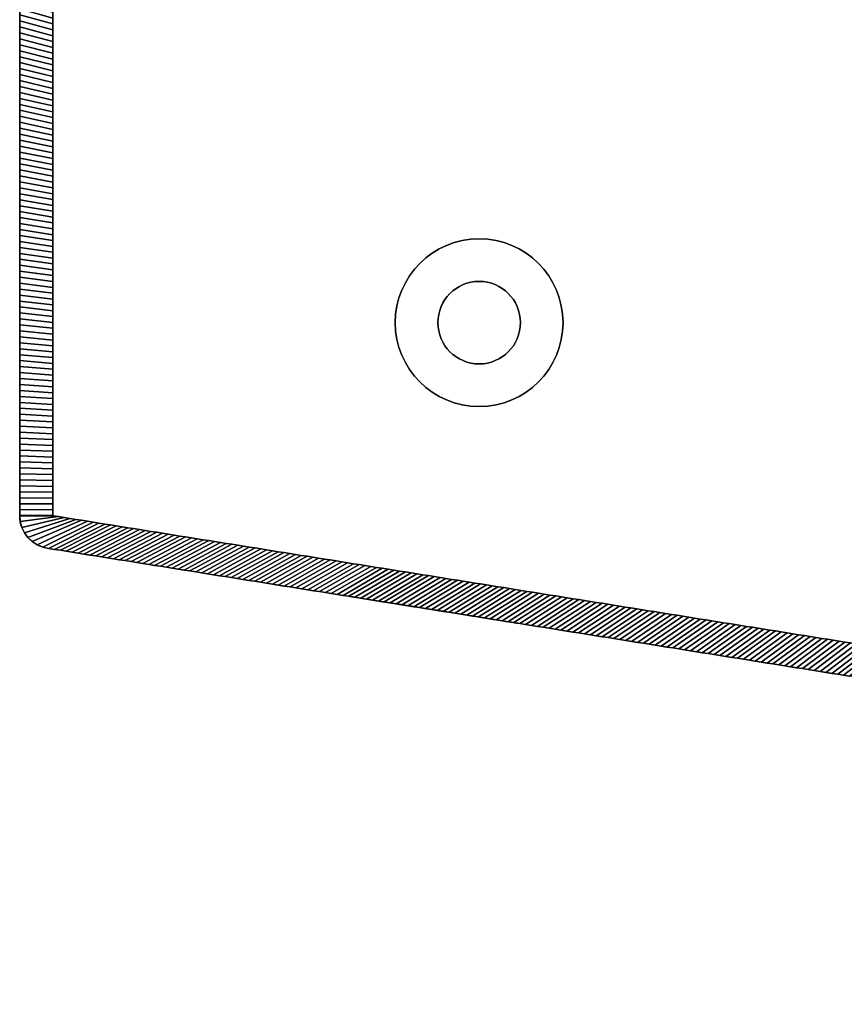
# Model space of a CAD drawing. Extents: x -9.7 to 13, y -11.9 to 12.2.
# Tile 1 of 13: x -9.7 to -3.8, y -11.9 to -4.8. Entities that reach past the tile are written whole.
import ezdxf

# ---------------------------------------------------------------- set-up
doc = ezdxf.new("R2010")
doc.units = 0
doc.header["$MEASUREMENT"] = 0
doc.layers.get('0').update_dxf_attribs({"linetype": 'CONTINUOUS'})

# ---------------------------------------------------------------- blocks, each defined once
blk = doc.blocks.new('cover-1')
blk.add_lwpolyline([(-7.9904, 14.1825), (7.9904, 14.1825), (7.9904, -14.1825), (-7.9904, -14.1825)], close=True)
for centre in [(7.4498, 13.6425), (7.4498, 8.1855), (7.4498, 2.7285), (7.4498, -2.7285), (7.4498, -8.1855), (7.4498, -13.6425)]:
    blk.add_circle(centre, 0.125)

msp = doc.modelspace()

# ---------------------------------------------------------------- linework, layer by layer
at = {"elevation": -15.0517}
msp.add_lwpolyline([(-9.661, -8.3529), (-9.661, 8.7444, -0.376322), (-9.4554, 8.9788), (11.0234, 12.2465), (11.7818, 12.2465, -0.32213), (11.8938, 12.166), (12.9549, 7.8993, -0.164351), (12.9548, 7.8236, 0.129248), (12.9549, -7.432, -0.162918), (12.9549, -7.5078), (11.8944, -11.7735, -0.326191), (11.7818, -11.8558), (11.0234, -11.8558), (-9.4554, -8.5881, -0.376322), (-9.661, -8.3536)], format="xyb", dxfattribs=at)
for radius in [0.6011, 0.2956]:
    msp.add_circle((-6.37, -6.97, -15.2879), radius)
at = {"extrusion": (0, 0, -1)}
for radius in [0.6011, 0.2956]:
    msp.add_circle((6.37, -6.97, -19.09), radius, dxfattribs=at)
at = {"extrusion": (-0.157572, -0.987507, -1.83697e-16)}
for centre, radius in [((-5.1863, -13.2013, 9.9707), 0.6102), ((-5.1863, 17.0034, 9.9707), 0.6102), ((-5.1863, -13.2013, 9.9707), 0.2756), ((-5.1863, 17.0034, 9.9707), 0.2756)]:
    msp.add_circle(centre, radius, dxfattribs=at)

# ---------------------------------------------------------------- block references
at = {"extrusion": (-1, 0, 0)}
msp.add_blockref('cover-1', (-0.1957, 1.9025, 9.661), dxfattribs=at)

# ---------------------------------------------------------------- meshes
mesh = msp.add_polymesh((2, 9))
for k, corner in enumerate([(-9.4248, -4.9971, -15.2879), (-9.4248, -4.9552, -15.2879), (-9.4248, -4.9132, -15.2879), (-9.4248, -4.8713, -15.2879), (-9.4248, -4.8293, -15.2879), (-9.4248, -4.7874, -15.2879), (-9.4248, -4.7454, -15.2879), (-9.4248, -4.7035, -15.2879), (-9.4248, -4.6615, -15.2879), (-9.661, -4.9354, -15.0517), (-9.661, -4.8927, -15.0517), (-9.661, -4.8499, -15.0517), (-9.661, -4.8072, -15.0517), (-9.661, -4.7645, -15.0517), (-9.661, -4.7218, -15.0517), (-9.661, -4.6791, -15.0517), (-9.661, -4.6363, -15.0517), (-9.661, -4.5936, -15.0517)]):
    mesh.set_mesh_vertex(divmod(k, 9), corner)
mesh = msp.add_polymesh((2, 9))
for k, corner in enumerate([(-9.4248, -4.6615, 19.09), (-9.4248, -4.7035, 19.09), (-9.4248, -4.7454, 19.09), (-9.4248, -4.7874, 19.09), (-9.4248, -4.8293, 19.09), (-9.4248, -4.8713, 19.09), (-9.4248, -4.9132, 19.09), (-9.4248, -4.9552, 19.09), (-9.4248, -4.9971, 19.09), (-9.661, -4.5936, 18.8538), (-9.661, -4.6363, 18.8538), (-9.661, -4.6791, 18.8538), (-9.661, -4.7218, 18.8538), (-9.661, -4.7645, 18.8538), (-9.661, -4.8072, 18.8538), (-9.661, -4.8499, 18.8538), (-9.661, -4.8927, 18.8538), (-9.661, -4.9354, 18.8538)]):
    mesh.set_mesh_vertex(divmod(k, 9), corner)
mesh = msp.add_polymesh((2, 9))
for k, corner in enumerate([(-9.4248, -5.3327, -15.2879), (-9.4248, -5.2907, -15.2879), (-9.4248, -5.2488, -15.2879), (-9.4248, -5.2068, -15.2879), (-9.4248, -5.1649, -15.2879), (-9.4248, -5.123, -15.2879), (-9.4248, -5.081, -15.2879), (-9.4248, -5.0391, -15.2879), (-9.4248, -4.9971, -15.2879), (-9.661, -5.2771, -15.0517), (-9.661, -5.2344, -15.0517), (-9.661, -5.1917, -15.0517), (-9.661, -5.149, -15.0517), (-9.661, -5.1063, -15.0517), (-9.661, -5.0635, -15.0517), (-9.661, -5.0208, -15.0517), (-9.661, -4.9781, -15.0517), (-9.661, -4.9354, -15.0517)]):
    mesh.set_mesh_vertex(divmod(k, 9), corner)
mesh = msp.add_polymesh((2, 9))
for k, corner in enumerate([(-9.4248, -4.9971, 19.09), (-9.4248, -5.0391, 19.09), (-9.4248, -5.081, 19.09), (-9.4248, -5.123, 19.09), (-9.4248, -5.1649, 19.09), (-9.4248, -5.2068, 19.09), (-9.4248, -5.2488, 19.09), (-9.4248, -5.2907, 19.09), (-9.4248, -5.3327, 19.09), (-9.661, -4.9354, 18.8538), (-9.661, -4.9781, 18.8538), (-9.661, -5.0208, 18.8538), (-9.661, -5.0635, 18.8538), (-9.661, -5.1063, 18.8538), (-9.661, -5.149, 18.8538), (-9.661, -5.1917, 18.8538), (-9.661, -5.2344, 18.8538), (-9.661, -5.2771, 18.8538)]):
    mesh.set_mesh_vertex(divmod(k, 9), corner)
mesh = msp.add_polymesh((2, 9))
for k, corner in enumerate([(-9.4248, -5.6683, -15.2879), (-9.4248, -5.6263, -15.2879), (-9.4248, -5.5844, -15.2879), (-9.4248, -5.5424, -15.2879), (-9.4248, -5.5005, -15.2879), (-9.4248, -5.4585, -15.2879), (-9.4248, -5.4166, -15.2879), (-9.4248, -5.3746, -15.2879), (-9.4248, -5.3327, -15.2879), (-9.661, -5.6189, -15.0517), (-9.661, -5.5762, -15.0517), (-9.661, -5.5334, -15.0517), (-9.661, -5.4907, -15.0517), (-9.661, -5.448, -15.0517), (-9.661, -5.4053, -15.0517), (-9.661, -5.3626, -15.0517), (-9.661, -5.3198, -15.0517), (-9.661, -5.2771, -15.0517)]):
    mesh.set_mesh_vertex(divmod(k, 9), corner)
mesh = msp.add_polymesh((2, 9))
for k, corner in enumerate([(-9.4248, -5.3327, 19.09), (-9.4248, -5.3746, 19.09), (-9.4248, -5.4166, 19.09), (-9.4248, -5.4585, 19.09), (-9.4248, -5.5005, 19.09), (-9.4248, -5.5424, 19.09), (-9.4248, -5.5844, 19.09), (-9.4248, -5.6263, 19.09), (-9.4248, -5.6683, 19.09), (-9.661, -5.2771, 18.8538), (-9.661, -5.3198, 18.8538), (-9.661, -5.3626, 18.8538), (-9.661, -5.4053, 18.8538), (-9.661, -5.448, 18.8538), (-9.661, -5.4907, 18.8538), (-9.661, -5.5334, 18.8538), (-9.661, -5.5762, 18.8538), (-9.661, -5.6189, 18.8538)]):
    mesh.set_mesh_vertex(divmod(k, 9), corner)
mesh = msp.add_polymesh((2, 9))
for k, corner in enumerate([(-9.4248, -6.0039, -15.2879), (-9.4248, -5.9619, -15.2879), (-9.4248, -5.92, -15.2879), (-9.4248, -5.878, -15.2879), (-9.4248, -5.8361, -15.2879), (-9.4248, -5.7941, -15.2879), (-9.4248, -5.7522, -15.2879), (-9.4248, -5.7102, -15.2879), (-9.4248, -5.6683, -15.2879), (-9.661, -5.9606, -15.0517), (-9.661, -5.9179, -15.0517), (-9.661, -5.8752, -15.0517), (-9.661, -5.8325, -15.0517), (-9.661, -5.7898, -15.0517), (-9.661, -5.747, -15.0517), (-9.661, -5.7043, -15.0517), (-9.661, -5.6616, -15.0517), (-9.661, -5.6189, -15.0517)]):
    mesh.set_mesh_vertex(divmod(k, 9), corner)
mesh = msp.add_polymesh((2, 9))
for k, corner in enumerate([(-9.4248, -5.6683, 19.09), (-9.4248, -5.7102, 19.09), (-9.4248, -5.7522, 19.09), (-9.4248, -5.7941, 19.09), (-9.4248, -5.8361, 19.09), (-9.4248, -5.878, 19.09), (-9.4248, -5.92, 19.09), (-9.4248, -5.9619, 19.09), (-9.4248, -6.0039, 19.09), (-9.661, -5.6189, 18.8538), (-9.661, -5.6616, 18.8538), (-9.661, -5.7043, 18.8538), (-9.661, -5.747, 18.8538), (-9.661, -5.7898, 18.8538), (-9.661, -5.8325, 18.8538), (-9.661, -5.8752, 18.8538), (-9.661, -5.9179, 18.8538), (-9.661, -5.9606, 18.8538)]):
    mesh.set_mesh_vertex(divmod(k, 9), corner)
mesh = msp.add_polymesh((2, 9))
for k, corner in enumerate([(-9.4248, -6.3394, -15.2879), (-9.4248, -6.2975, -15.2879), (-9.4248, -6.2555, -15.2879), (-9.4248, -6.2136, -15.2879), (-9.4248, -6.1716, -15.2879), (-9.4248, -6.1297, -15.2879), (-9.4248, -6.0877, -15.2879), (-9.4248, -6.0458, -15.2879), (-9.4248, -6.0039, -15.2879), (-9.661, -6.3024, -15.0517), (-9.661, -6.2597, -15.0517), (-9.661, -6.217, -15.0517), (-9.661, -6.1742, -15.0517), (-9.661, -6.1315, -15.0517), (-9.661, -6.0888, -15.0517), (-9.661, -6.0461, -15.0517), (-9.661, -6.0034, -15.0517), (-9.661, -5.9606, -15.0517)]):
    mesh.set_mesh_vertex(divmod(k, 9), corner)
mesh = msp.add_polymesh((2, 9))
for k, corner in enumerate([(-9.4248, -6.0039, 19.09), (-9.4248, -6.0458, 19.09), (-9.4248, -6.0877, 19.09), (-9.4248, -6.1297, 19.09), (-9.4248, -6.1716, 19.09), (-9.4248, -6.2136, 19.09), (-9.4248, -6.2555, 19.09), (-9.4248, -6.2975, 19.09), (-9.4248, -6.3394, 19.09), (-9.661, -5.9606, 18.8538), (-9.661, -6.0034, 18.8538), (-9.661, -6.0461, 18.8538), (-9.661, -6.0888, 18.8538), (-9.661, -6.1315, 18.8538), (-9.661, -6.1742, 18.8538), (-9.661, -6.217, 18.8538), (-9.661, -6.2597, 18.8538), (-9.661, -6.3024, 18.8538)]):
    mesh.set_mesh_vertex(divmod(k, 9), corner)
mesh = msp.add_polymesh((2, 9))
for k, corner in enumerate([(-9.4248, -6.675, -15.2879), (-9.4248, -6.6331, -15.2879), (-9.4248, -6.5911, -15.2879), (-9.4248, -6.5492, -15.2879), (-9.4248, -6.5072, -15.2879), (-9.4248, -6.4653, -15.2879), (-9.4248, -6.4233, -15.2879), (-9.4248, -6.3814, -15.2879), (-9.4248, -6.3394, -15.2879), (-9.661, -6.6441, -15.0517), (-9.661, -6.6014, -15.0517), (-9.661, -6.5587, -15.0517), (-9.661, -6.516, -15.0517), (-9.661, -6.4733, -15.0517), (-9.661, -6.4306, -15.0517), (-9.661, -6.3878, -15.0517), (-9.661, -6.3451, -15.0517), (-9.661, -6.3024, -15.0517)]):
    mesh.set_mesh_vertex(divmod(k, 9), corner)
mesh = msp.add_polymesh((2, 9))
for k, corner in enumerate([(-9.4248, -6.3394, 19.09), (-9.4248, -6.3814, 19.09), (-9.4248, -6.4233, 19.09), (-9.4248, -6.4653, 19.09), (-9.4248, -6.5072, 19.09), (-9.4248, -6.5492, 19.09), (-9.4248, -6.5911, 19.09), (-9.4248, -6.6331, 19.09), (-9.4248, -6.675, 19.09), (-9.661, -6.3024, 18.8538), (-9.661, -6.3451, 18.8538), (-9.661, -6.3878, 18.8538), (-9.661, -6.4306, 18.8538), (-9.661, -6.4733, 18.8538), (-9.661, -6.516, 18.8538), (-9.661, -6.5587, 18.8538), (-9.661, -6.6014, 18.8538), (-9.661, -6.6441, 18.8538)]):
    mesh.set_mesh_vertex(divmod(k, 9), corner)
mesh = msp.add_polymesh((2, 9))
for k, corner in enumerate([(-9.4248, -7.0106, -15.2879), (-9.4248, -6.9686, -15.2879), (-9.4248, -6.9267, -15.2879), (-9.4248, -6.8848, -15.2879), (-9.4248, -6.8428, -15.2879), (-9.4248, -6.8009, -15.2879), (-9.4248, -6.7589, -15.2879), (-9.4248, -6.717, -15.2879), (-9.4248, -6.675, -15.2879), (-9.661, -6.9859, -15.0517), (-9.661, -6.9432, -15.0517), (-9.661, -6.9005, -15.0517), (-9.661, -6.8577, -15.0517), (-9.661, -6.815, -15.0517), (-9.661, -6.7723, -15.0517), (-9.661, -6.7296, -15.0517), (-9.661, -6.6869, -15.0517), (-9.661, -6.6441, -15.0517)]):
    mesh.set_mesh_vertex(divmod(k, 9), corner)
mesh = msp.add_polymesh((2, 9))
for k, corner in enumerate([(-9.4248, -6.675, 19.09), (-9.4248, -6.717, 19.09), (-9.4248, -6.7589, 19.09), (-9.4248, -6.8009, 19.09), (-9.4248, -6.8428, 19.09), (-9.4248, -6.8848, 19.09), (-9.4248, -6.9267, 19.09), (-9.4248, -6.9686, 19.09), (-9.4248, -7.0106, 19.09), (-9.661, -6.6441, 18.8538), (-9.661, -6.6869, 18.8538), (-9.661, -6.7296, 18.8538), (-9.661, -6.7723, 18.8538), (-9.661, -6.815, 18.8538), (-9.661, -6.8577, 18.8538), (-9.661, -6.9005, 18.8538), (-9.661, -6.9432, 18.8538), (-9.661, -6.9859, 18.8538)]):
    mesh.set_mesh_vertex(divmod(k, 9), corner)
mesh = msp.add_polymesh((2, 9))
for k, corner in enumerate([(-9.4248, -7.3462, -15.2879), (-9.4248, -7.3042, -15.2879), (-9.4248, -7.2623, -15.2879), (-9.4248, -7.2203, -15.2879), (-9.4248, -7.1784, -15.2879), (-9.4248, -7.1364, -15.2879), (-9.4248, -7.0945, -15.2879), (-9.4248, -7.0525, -15.2879), (-9.4248, -7.0106, -15.2879), (-9.661, -7.3277, -15.0517), (-9.661, -7.2849, -15.0517), (-9.661, -7.2422, -15.0517), (-9.661, -7.1995, -15.0517), (-9.661, -7.1568, -15.0517), (-9.661, -7.1141, -15.0517), (-9.661, -7.0713, -15.0517), (-9.661, -7.0286, -15.0517), (-9.661, -6.9859, -15.0517)]):
    mesh.set_mesh_vertex(divmod(k, 9), corner)
mesh = msp.add_polymesh((2, 9))
for k, corner in enumerate([(-9.4248, -7.0106, 19.09), (-9.4248, -7.0525, 19.09), (-9.4248, -7.0945, 19.09), (-9.4248, -7.1364, 19.09), (-9.4248, -7.1784, 19.09), (-9.4248, -7.2203, 19.09), (-9.4248, -7.2623, 19.09), (-9.4248, -7.3042, 19.09), (-9.4248, -7.3462, 19.09), (-9.661, -6.9859, 18.8538), (-9.661, -7.0286, 18.8538), (-9.661, -7.0713, 18.8538), (-9.661, -7.1141, 18.8538), (-9.661, -7.1568, 18.8538), (-9.661, -7.1995, 18.8538), (-9.661, -7.2422, 18.8538), (-9.661, -7.2849, 18.8538), (-9.661, -7.3277, 18.8538)]):
    mesh.set_mesh_vertex(divmod(k, 9), corner)
mesh = msp.add_polymesh((2, 9))
for k, corner in enumerate([(-9.4248, -7.6818, -15.2879), (-9.4248, -7.6398, -15.2879), (-9.4248, -7.5979, -15.2879), (-9.4248, -7.5559, -15.2879), (-9.4248, -7.514, -15.2879), (-9.4248, -7.472, -15.2879), (-9.4248, -7.4301, -15.2879), (-9.4248, -7.3881, -15.2879), (-9.4248, -7.3462, -15.2879), (-9.661, -7.6694, -15.0517), (-9.661, -7.6267, -15.0517), (-9.661, -7.584, -15.0517), (-9.661, -7.5413, -15.0517), (-9.661, -7.4985, -15.0517), (-9.661, -7.4558, -15.0517), (-9.661, -7.4131, -15.0517), (-9.661, -7.3704, -15.0517), (-9.661, -7.3277, -15.0517)]):
    mesh.set_mesh_vertex(divmod(k, 9), corner)
mesh = msp.add_polymesh((2, 9))
for k, corner in enumerate([(-9.4248, -7.3462, 19.09), (-9.4248, -7.3881, 19.09), (-9.4248, -7.4301, 19.09), (-9.4248, -7.472, 19.09), (-9.4248, -7.514, 19.09), (-9.4248, -7.5559, 19.09), (-9.4248, -7.5979, 19.09), (-9.4248, -7.6398, 19.09), (-9.4248, -7.6818, 19.09), (-9.661, -7.3277, 18.8538), (-9.661, -7.3704, 18.8538), (-9.661, -7.4131, 18.8538), (-9.661, -7.4558, 18.8538), (-9.661, -7.4985, 18.8538), (-9.661, -7.5413, 18.8538), (-9.661, -7.584, 18.8538), (-9.661, -7.6267, 18.8538), (-9.661, -7.6694, 18.8538)]):
    mesh.set_mesh_vertex(divmod(k, 9), corner)
mesh = msp.add_polymesh((2, 9))
for k, corner in enumerate([(-9.4248, -8.0173, -15.2879), (-9.4248, -7.9754, -15.2879), (-9.4248, -7.9334, -15.2879), (-9.4248, -7.8915, -15.2879), (-9.4248, -7.8495, -15.2879), (-9.4248, -7.8076, -15.2879), (-9.4248, -7.7657, -15.2879), (-9.4248, -7.7237, -15.2879), (-9.4248, -7.6818, -15.2879), (-9.661, -8.0112, -15.0517), (-9.661, -7.9684, -15.0517), (-9.661, -7.9257, -15.0517), (-9.661, -7.883, -15.0517), (-9.661, -7.8403, -15.0517), (-9.661, -7.7976, -15.0517), (-9.661, -7.7548, -15.0517), (-9.661, -7.7121, -15.0517), (-9.661, -7.6694, -15.0517)]):
    mesh.set_mesh_vertex(divmod(k, 9), corner)
mesh = msp.add_polymesh((2, 9))
for k, corner in enumerate([(-9.4248, -7.6818, 19.09), (-9.4248, -7.7237, 19.09), (-9.4248, -7.7657, 19.09), (-9.4248, -7.8076, 19.09), (-9.4248, -7.8495, 19.09), (-9.4248, -7.8915, 19.09), (-9.4248, -7.9334, 19.09), (-9.4248, -7.9754, 19.09), (-9.4248, -8.0173, 19.09), (-9.661, -7.6694, 18.8538), (-9.661, -7.7121, 18.8538), (-9.661, -7.7548, 18.8538), (-9.661, -7.7976, 18.8538), (-9.661, -7.8403, 18.8538), (-9.661, -7.883, 18.8538), (-9.661, -7.9257, 18.8538), (-9.661, -7.9684, 18.8538), (-9.661, -8.0112, 18.8538)]):
    mesh.set_mesh_vertex(divmod(k, 9), corner)
mesh = msp.add_polymesh((2, 9))
for k, corner in enumerate([(-9.4248, -8.3529, -15.2879), (-9.4248, -8.311, -15.2879), (-9.4248, -8.269, -15.2879), (-9.4248, -8.2271, -15.2879), (-9.4248, -8.1851, -15.2879), (-9.4248, -8.1432, -15.2879), (-9.4248, -8.1012, -15.2879), (-9.4248, -8.0593, -15.2879), (-9.4248, -8.0173, -15.2879), (-9.661, -8.3529, -15.0517), (-9.661, -8.3102, -15.0517), (-9.661, -8.2675, -15.0517), (-9.661, -8.2248, -15.0517), (-9.661, -8.182, -15.0517), (-9.661, -8.1393, -15.0517), (-9.661, -8.0966, -15.0517), (-9.661, -8.0539, -15.0517), (-9.661, -8.0112, -15.0517)]):
    mesh.set_mesh_vertex(divmod(k, 9), corner)
mesh = msp.add_polymesh((2, 9))
for k, corner in enumerate([(-9.4248, -8.0173, 19.09), (-9.4248, -8.0593, 19.09), (-9.4248, -8.1012, 19.09), (-9.4248, -8.1432, 19.09), (-9.4248, -8.1851, 19.09), (-9.4248, -8.2271, 19.09), (-9.4248, -8.269, 19.09), (-9.4248, -8.311, 19.09), (-9.4248, -8.3529, 19.09), (-9.661, -8.0112, 18.8538), (-9.661, -8.0539, 18.8538), (-9.661, -8.0966, 18.8538), (-9.661, -8.1393, 18.8538), (-9.661, -8.182, 18.8538), (-9.661, -8.2248, 18.8538), (-9.661, -8.2675, 18.8538), (-9.661, -8.3102, 18.8538), (-9.661, -8.3529, 18.8538)]):
    mesh.set_mesh_vertex(divmod(k, 9), corner)
mesh = msp.add_polymesh((2, 9))
for k, corner in enumerate([(-9.0936, -8.4067, -15.2879), (-9.135, -8.4, -15.2879), (-9.1764, -8.3934, -15.2879), (-9.2178, -8.3868, -15.2879), (-9.2592, -8.3802, -15.2879), (-9.3007, -8.3736, -15.2879), (-9.3421, -8.367, -15.2879), (-9.3835, -8.3604, -15.2879), (-9.4248, -8.3536, -15.2879), (-9.4541, -8.5883, -15.0517), (-9.4958, -8.5791, -15.0517), (-9.5351, -8.5626, -15.0517), (-9.5709, -8.5394, -15.0517), (-9.6019, -8.51, -15.0517), (-9.6271, -8.4756, -15.0517), (-9.6457, -8.4372, -15.0517), (-9.6571, -8.3961, -15.0517), (-9.661, -8.3536, -15.0517)]):
    mesh.set_mesh_vertex(divmod(k, 9), corner)
mesh = msp.add_polymesh((2, 9))
for k, corner in enumerate([(-9.4248, -8.3536, 19.09), (-9.3835, -8.3604, 19.09), (-9.3421, -8.367, 19.09), (-9.3007, -8.3736, 19.09), (-9.2592, -8.3802, 19.09), (-9.2178, -8.3868, 19.09), (-9.1764, -8.3934, 19.09), (-9.135, -8.4, 19.09), (-9.0936, -8.4067, 19.09), (-9.661, -8.3536, 18.8538), (-9.6571, -8.3961, 18.8538), (-9.6457, -8.4372, 18.8538), (-9.6271, -8.4756, 18.8538), (-9.6019, -8.51, 18.8538), (-9.5709, -8.5394, 18.8538), (-9.5351, -8.5626, 18.8538), (-9.4958, -8.5791, 18.8538), (-9.4541, -8.5883, 18.8538)]):
    mesh.set_mesh_vertex(divmod(k, 9), corner)
mesh = msp.add_polymesh((2, 9))
for k, corner in enumerate([(-8.7622, -8.4595, -15.2879), (-8.8036, -8.4529, -15.2879), (-8.845, -8.4463, -15.2879), (-8.8864, -8.4397, -15.2879), (-8.9279, -8.4331, -15.2879), (-8.9693, -8.4265, -15.2879), (-9.0107, -8.4199, -15.2879), (-9.0521, -8.4133, -15.2879), (-9.0936, -8.4067, -15.2879), (-9.1166, -8.6422, -15.0517), (-9.1588, -8.6354, -15.0517), (-9.201, -8.6287, -15.0517), (-9.2432, -8.622, -15.0517), (-9.2854, -8.6152, -15.0517), (-9.3276, -8.6085, -15.0517), (-9.3698, -8.6018, -15.0517), (-9.4119, -8.595, -15.0517), (-9.4541, -8.5883, -15.0517)]):
    mesh.set_mesh_vertex(divmod(k, 9), corner)
mesh = msp.add_polymesh((2, 9))
for k, corner in enumerate([(-9.0936, -8.4067, 19.09), (-9.0521, -8.4133, 19.09), (-9.0107, -8.4199, 19.09), (-8.9693, -8.4265, 19.09), (-8.9279, -8.4331, 19.09), (-8.8864, -8.4397, 19.09), (-8.845, -8.4463, 19.09), (-8.8036, -8.4529, 19.09), (-8.7622, -8.4595, 19.09), (-9.4541, -8.5883, 18.8538), (-9.4119, -8.595, 18.8538), (-9.3698, -8.6018, 18.8538), (-9.3276, -8.6085, 18.8538), (-9.2854, -8.6152, 18.8538), (-9.2432, -8.622, 18.8538), (-9.201, -8.6287, 18.8538), (-9.1588, -8.6354, 18.8538), (-9.1166, -8.6422, 18.8538)]):
    mesh.set_mesh_vertex(divmod(k, 9), corner)
mesh = msp.add_polymesh((2, 9))
for k, corner in enumerate([(-8.4308, -8.5124, -15.2879), (-8.4722, -8.5058, -15.2879), (-8.5136, -8.4992, -15.2879), (-8.555, -8.4926, -15.2879), (-8.5965, -8.486, -15.2879), (-8.6379, -8.4794, -15.2879), (-8.6793, -8.4728, -15.2879), (-8.7207, -8.4661, -15.2879), (-8.7622, -8.4595, -15.2879), (-8.7792, -8.696, -15.0517), (-8.8213, -8.6893, -15.0517), (-8.8635, -8.6826, -15.0517), (-8.9057, -8.6758, -15.0517), (-8.9479, -8.6691, -15.0517), (-8.9901, -8.6624, -15.0517), (-9.0323, -8.6556, -15.0517), (-9.0745, -8.6489, -15.0517), (-9.1166, -8.6422, -15.0517)]):
    mesh.set_mesh_vertex(divmod(k, 9), corner)
mesh = msp.add_polymesh((2, 9))
for k, corner in enumerate([(-8.7622, -8.4595, 19.09), (-8.7207, -8.4661, 19.09), (-8.6793, -8.4728, 19.09), (-8.6379, -8.4794, 19.09), (-8.5965, -8.486, 19.09), (-8.555, -8.4926, 19.09), (-8.5136, -8.4992, 19.09), (-8.4722, -8.5058, 19.09), (-8.4308, -8.5124, 19.09), (-9.1166, -8.6422, 18.8538), (-9.0745, -8.6489, 18.8538), (-9.0323, -8.6556, 18.8538), (-8.9901, -8.6624, 18.8538), (-8.9479, -8.6691, 18.8538), (-8.9057, -8.6758, 18.8538), (-8.8635, -8.6826, 18.8538), (-8.8213, -8.6893, 18.8538), (-8.7792, -8.696, 18.8538)]):
    mesh.set_mesh_vertex(divmod(k, 9), corner)
mesh = msp.add_polymesh((2, 9))
for k, corner in enumerate([(-8.0994, -8.5653, -15.2879), (-8.1408, -8.5587, -15.2879), (-8.1822, -8.5521, -15.2879), (-8.2237, -8.5455, -15.2879), (-8.2651, -8.5389, -15.2879), (-8.3065, -8.5322, -15.2879), (-8.3479, -8.5256, -15.2879), (-8.3894, -8.519, -15.2879), (-8.4308, -8.5124, -15.2879), (-8.4417, -8.7499, -15.0517), (-8.4839, -8.7431, -15.0517), (-8.526, -8.7364, -15.0517), (-8.5682, -8.7297, -15.0517), (-8.6104, -8.7229, -15.0517), (-8.6526, -8.7162, -15.0517), (-8.6948, -8.7095, -15.0517), (-8.737, -8.7027, -15.0517), (-8.7792, -8.696, -15.0517)]):
    mesh.set_mesh_vertex(divmod(k, 9), corner)
mesh = msp.add_polymesh((2, 9))
for k, corner in enumerate([(-8.4308, -8.5124, 19.09), (-8.3894, -8.519, 19.09), (-8.3479, -8.5256, 19.09), (-8.3065, -8.5322, 19.09), (-8.2651, -8.5389, 19.09), (-8.2237, -8.5455, 19.09), (-8.1822, -8.5521, 19.09), (-8.1408, -8.5587, 19.09), (-8.0994, -8.5653, 19.09), (-8.7792, -8.696, 18.8538), (-8.737, -8.7027, 18.8538), (-8.6948, -8.7095, 18.8538), (-8.6526, -8.7162, 18.8538), (-8.6104, -8.7229, 18.8538), (-8.5682, -8.7297, 18.8538), (-8.526, -8.7364, 18.8538), (-8.4839, -8.7431, 18.8538), (-8.4417, -8.7499, 18.8538)]):
    mesh.set_mesh_vertex(divmod(k, 9), corner)
mesh = msp.add_polymesh((2, 9))
for k, corner in enumerate([(-7.768, -8.6182, -15.2879), (-7.8094, -8.6116, -15.2879), (-7.8508, -8.605, -15.2879), (-7.8923, -8.5983, -15.2879), (-7.9337, -8.5917, -15.2879), (-7.9751, -8.5851, -15.2879), (-8.0165, -8.5785, -15.2879), (-8.058, -8.5719, -15.2879), (-8.0994, -8.5653, -15.2879), (-8.1042, -8.8037, -15.0517), (-8.1464, -8.797, -15.0517), (-8.1886, -8.7903, -15.0517), (-8.2307, -8.7835, -15.0517), (-8.2729, -8.7768, -15.0517), (-8.3151, -8.7701, -15.0517), (-8.3573, -8.7633, -15.0517), (-8.3995, -8.7566, -15.0517), (-8.4417, -8.7499, -15.0517)]):
    mesh.set_mesh_vertex(divmod(k, 9), corner)
mesh = msp.add_polymesh((2, 9))
for k, corner in enumerate([(-8.0994, -8.5653, 19.09), (-8.058, -8.5719, 19.09), (-8.0165, -8.5785, 19.09), (-7.9751, -8.5851, 19.09), (-7.9337, -8.5917, 19.09), (-7.8923, -8.5983, 19.09), (-7.8508, -8.605, 19.09), (-7.8094, -8.6116, 19.09), (-7.768, -8.6182, 19.09), (-8.4417, -8.7499, 18.8538), (-8.3995, -8.7566, 18.8538), (-8.3573, -8.7633, 18.8538), (-8.3151, -8.7701, 18.8538), (-8.2729, -8.7768, 18.8538), (-8.2307, -8.7835, 18.8538), (-8.1886, -8.7903, 18.8538), (-8.1464, -8.797, 18.8538), (-8.1042, -8.8037, 18.8538)]):
    mesh.set_mesh_vertex(divmod(k, 9), corner)
mesh = msp.add_polymesh((2, 9))
for k, corner in enumerate([(-7.4366, -8.6711, -15.2879), (-7.478, -8.6644, -15.2879), (-7.5195, -8.6578, -15.2879), (-7.5609, -8.6512, -15.2879), (-7.6023, -8.6446, -15.2879), (-7.6437, -8.638, -15.2879), (-7.6852, -8.6314, -15.2879), (-7.7266, -8.6248, -15.2879), (-7.768, -8.6182, -15.2879), (-7.7667, -8.8576, -15.0517), (-7.8089, -8.8508, -15.0517), (-7.8511, -8.8441, -15.0517), (-7.8933, -8.8374, -15.0517), (-7.9355, -8.8306, -15.0517), (-7.9776, -8.8239, -15.0517), (-8.0198, -8.8172, -15.0517), (-8.062, -8.8104, -15.0517), (-8.1042, -8.8037, -15.0517)]):
    mesh.set_mesh_vertex(divmod(k, 9), corner)
mesh = msp.add_polymesh((2, 9))
for k, corner in enumerate([(-7.768, -8.6182, 19.09), (-7.7266, -8.6248, 19.09), (-7.6852, -8.6314, 19.09), (-7.6437, -8.638, 19.09), (-7.6023, -8.6446, 19.09), (-7.5609, -8.6512, 19.09), (-7.5195, -8.6578, 19.09), (-7.478, -8.6644, 19.09), (-7.4366, -8.6711, 19.09), (-8.1042, -8.8037, 18.8538), (-8.062, -8.8104, 18.8538), (-8.0198, -8.8172, 18.8538), (-7.9776, -8.8239, 18.8538), (-7.9355, -8.8306, 18.8538), (-7.8933, -8.8374, 18.8538), (-7.8511, -8.8441, 18.8538), (-7.8089, -8.8508, 18.8538), (-7.7667, -8.8576, 18.8538)]):
    mesh.set_mesh_vertex(divmod(k, 9), corner)
mesh = msp.add_polymesh((2, 9))
for k, corner in enumerate([(-7.1052, -8.7239, -15.2879), (-7.1466, -8.7173, -15.2879), (-7.1881, -8.7107, -15.2879), (-7.2295, -8.7041, -15.2879), (-7.2709, -8.6975, -15.2879), (-7.3123, -8.6909, -15.2879), (-7.3538, -8.6843, -15.2879), (-7.3952, -8.6777, -15.2879), (-7.4366, -8.6711, -15.2879), (-7.4292, -8.9114, -15.0517), (-7.4714, -8.9047, -15.0517), (-7.5136, -8.898, -15.0517), (-7.5558, -8.8912, -15.0517), (-7.598, -8.8845, -15.0517), (-7.6402, -8.8778, -15.0517), (-7.6823, -8.871, -15.0517), (-7.7245, -8.8643, -15.0517), (-7.7667, -8.8576, -15.0517)]):
    mesh.set_mesh_vertex(divmod(k, 9), corner)
mesh = msp.add_polymesh((2, 9))
for k, corner in enumerate([(-7.4366, -8.6711, 19.09), (-7.3952, -8.6777, 19.09), (-7.3538, -8.6843, 19.09), (-7.3123, -8.6909, 19.09), (-7.2709, -8.6975, 19.09), (-7.2295, -8.7041, 19.09), (-7.1881, -8.7107, 19.09), (-7.1466, -8.7173, 19.09), (-7.1052, -8.7239, 19.09), (-7.7667, -8.8576, 18.8538), (-7.7245, -8.8643, 18.8538), (-7.6823, -8.871, 18.8538), (-7.6402, -8.8778, 18.8538), (-7.598, -8.8845, 18.8538), (-7.5558, -8.8912, 18.8538), (-7.5136, -8.898, 18.8538), (-7.4714, -8.9047, 18.8538), (-7.4292, -8.9114, 18.8538)]):
    mesh.set_mesh_vertex(divmod(k, 9), corner)
mesh = msp.add_polymesh((2, 9))
for k, corner in enumerate([(-6.7738, -8.7768, -15.2879), (-6.8153, -8.7702, -15.2879), (-6.8567, -8.7636, -15.2879), (-6.8981, -8.757, -15.2879), (-6.9395, -8.7504, -15.2879), (-6.981, -8.7438, -15.2879), (-7.0224, -8.7371, -15.2879), (-7.0638, -8.7305, -15.2879), (-7.1052, -8.7239, -15.2879), (-7.0917, -8.9653, -15.0517), (-7.1339, -8.9585, -15.0517), (-7.1761, -8.9518, -15.0517), (-7.2183, -8.9451, -15.0517), (-7.2605, -8.9383, -15.0517), (-7.3027, -8.9316, -15.0517), (-7.3449, -8.9249, -15.0517), (-7.387, -8.9181, -15.0517), (-7.4292, -8.9114, -15.0517)]):
    mesh.set_mesh_vertex(divmod(k, 9), corner)
mesh = msp.add_polymesh((2, 9))
for k, corner in enumerate([(-7.1052, -8.7239, 19.09), (-7.0638, -8.7305, 19.09), (-7.0224, -8.7371, 19.09), (-6.981, -8.7438, 19.09), (-6.9395, -8.7504, 19.09), (-6.8981, -8.757, 19.09), (-6.8567, -8.7636, 19.09), (-6.8153, -8.7702, 19.09), (-6.7738, -8.7768, 19.09), (-7.4292, -8.9114, 18.8538), (-7.387, -8.9181, 18.8538), (-7.3449, -8.9249, 18.8538), (-7.3027, -8.9316, 18.8538), (-7.2605, -8.9383, 18.8538), (-7.2183, -8.9451, 18.8538), (-7.1761, -8.9518, 18.8538), (-7.1339, -8.9585, 18.8538), (-7.0917, -8.9653, 18.8538)]):
    mesh.set_mesh_vertex(divmod(k, 9), corner)
mesh = msp.add_polymesh((2, 9))
for k, corner in enumerate([(-6.4424, -8.8297, -15.2879), (-6.4839, -8.8231, -15.2879), (-6.5253, -8.8165, -15.2879), (-6.5667, -8.8099, -15.2879), (-6.6081, -8.8032, -15.2879), (-6.6496, -8.7966, -15.2879), (-6.691, -8.79, -15.2879), (-6.7324, -8.7834, -15.2879), (-6.7738, -8.7768, -15.2879), (-6.7543, -9.0191, -15.0517), (-6.7964, -9.0124, -15.0517), (-6.8386, -9.0057, -15.0517), (-6.8808, -8.9989, -15.0517), (-6.923, -8.9922, -15.0517), (-6.9652, -8.9855, -15.0517), (-7.0074, -8.9787, -15.0517), (-7.0496, -8.972, -15.0517), (-7.0917, -8.9653, -15.0517)]):
    mesh.set_mesh_vertex(divmod(k, 9), corner)
mesh = msp.add_polymesh((2, 9))
for k, corner in enumerate([(-6.7738, -8.7768, 19.09), (-6.7324, -8.7834, 19.09), (-6.691, -8.79, 19.09), (-6.6496, -8.7966, 19.09), (-6.6081, -8.8032, 19.09), (-6.5667, -8.8099, 19.09), (-6.5253, -8.8165, 19.09), (-6.4839, -8.8231, 19.09), (-6.4424, -8.8297, 19.09), (-7.0917, -8.9653, 18.8538), (-7.0496, -8.972, 18.8538), (-7.0074, -8.9787, 18.8538), (-6.9652, -8.9855, 18.8538), (-6.923, -8.9922, 18.8538), (-6.8808, -8.9989, 18.8538), (-6.8386, -9.0057, 18.8538), (-6.7964, -9.0124, 18.8538), (-6.7543, -9.0191, 18.8538)]):
    mesh.set_mesh_vertex(divmod(k, 9), corner)
mesh = msp.add_polymesh((2, 9))
for k, corner in enumerate([(-6.1111, -8.8826, -15.2879), (-6.1525, -8.876, -15.2879), (-6.1939, -8.8693, -15.2879), (-6.2353, -8.8627, -15.2879), (-6.2767, -8.8561, -15.2879), (-6.3182, -8.8495, -15.2879), (-6.3596, -8.8429, -15.2879), (-6.401, -8.8363, -15.2879), (-6.4424, -8.8297, -15.2879), (-6.4168, -9.073, -15.0517), (-6.459, -9.0662, -15.0517), (-6.5011, -9.0595, -15.0517), (-6.5433, -9.0528, -15.0517), (-6.5855, -9.046, -15.0517), (-6.6277, -9.0393, -15.0517), (-6.6699, -9.0326, -15.0517), (-6.7121, -9.0259, -15.0517), (-6.7543, -9.0191, -15.0517)]):
    mesh.set_mesh_vertex(divmod(k, 9), corner)
mesh = msp.add_polymesh((2, 9))
for k, corner in enumerate([(-6.4424, -8.8297, 19.09), (-6.401, -8.8363, 19.09), (-6.3596, -8.8429, 19.09), (-6.3182, -8.8495, 19.09), (-6.2767, -8.8561, 19.09), (-6.2353, -8.8627, 19.09), (-6.1939, -8.8693, 19.09), (-6.1525, -8.876, 19.09), (-6.1111, -8.8826, 19.09), (-6.7543, -9.0191, 18.8538), (-6.7121, -9.0259, 18.8538), (-6.6699, -9.0326, 18.8538), (-6.6277, -9.0393, 18.8538), (-6.5855, -9.046, 18.8538), (-6.5433, -9.0528, 18.8538), (-6.5011, -9.0595, 18.8538), (-6.459, -9.0662, 18.8538), (-6.4168, -9.073, 18.8538)]):
    mesh.set_mesh_vertex(divmod(k, 9), corner)
mesh = msp.add_polymesh((2, 9))
for k, corner in enumerate([(-5.7797, -8.9354, -15.2879), (-5.8211, -8.9288, -15.2879), (-5.8625, -8.9222, -15.2879), (-5.9039, -8.9156, -15.2879), (-5.9454, -8.909, -15.2879), (-5.9868, -8.9024, -15.2879), (-6.0282, -8.8958, -15.2879), (-6.0696, -8.8892, -15.2879), (-6.1111, -8.8826, -15.2879), (-6.0793, -9.1268, -15.0517), (-6.1215, -9.1201, -15.0517), (-6.1637, -9.1134, -15.0517), (-6.2058, -9.1066, -15.0517), (-6.248, -9.0999, -15.0517), (-6.2902, -9.0932, -15.0517), (-6.3324, -9.0864, -15.0517), (-6.3746, -9.0797, -15.0517), (-6.4168, -9.073, -15.0517)]):
    mesh.set_mesh_vertex(divmod(k, 9), corner)
mesh = msp.add_polymesh((2, 9))
for k, corner in enumerate([(-6.1111, -8.8826, 19.09), (-6.0696, -8.8892, 19.09), (-6.0282, -8.8958, 19.09), (-5.9868, -8.9024, 19.09), (-5.9454, -8.909, 19.09), (-5.9039, -8.9156, 19.09), (-5.8625, -8.9222, 19.09), (-5.8211, -8.9288, 19.09), (-5.7797, -8.9354, 19.09), (-6.4168, -9.073, 18.8538), (-6.3746, -9.0797, 18.8538), (-6.3324, -9.0864, 18.8538), (-6.2902, -9.0932, 18.8538), (-6.248, -9.0999, 18.8538), (-6.2058, -9.1066, 18.8538), (-6.1637, -9.1134, 18.8538), (-6.1215, -9.1201, 18.8538), (-6.0793, -9.1268, 18.8538)]):
    mesh.set_mesh_vertex(divmod(k, 9), corner)
mesh = msp.add_polymesh((2, 9))
for k, corner in enumerate([(-5.4483, -8.9883, -15.2879), (-5.4897, -8.9817, -15.2879), (-5.5311, -8.9751, -15.2879), (-5.5725, -8.9685, -15.2879), (-5.614, -8.9619, -15.2879), (-5.6554, -8.9553, -15.2879), (-5.6968, -8.9487, -15.2879), (-5.7382, -8.9421, -15.2879), (-5.7797, -8.9354, -15.2879), (-5.7418, -9.1807, -15.0517), (-5.784, -9.1739, -15.0517), (-5.8262, -9.1672, -15.0517), (-5.8684, -9.1605, -15.0517), (-5.9105, -9.1537, -15.0517), (-5.9527, -9.147, -15.0517), (-5.9949, -9.1403, -15.0517), (-6.0371, -9.1336, -15.0517), (-6.0793, -9.1268, -15.0517)]):
    mesh.set_mesh_vertex(divmod(k, 9), corner)
mesh = msp.add_polymesh((2, 9))
for k, corner in enumerate([(-5.7797, -8.9354, 19.09), (-5.7382, -8.9421, 19.09), (-5.6968, -8.9487, 19.09), (-5.6554, -8.9553, 19.09), (-5.614, -8.9619, 19.09), (-5.5725, -8.9685, 19.09), (-5.5311, -8.9751, 19.09), (-5.4897, -8.9817, 19.09), (-5.4483, -8.9883, 19.09), (-6.0793, -9.1268, 18.8538), (-6.0371, -9.1336, 18.8538), (-5.9949, -9.1403, 18.8538), (-5.9527, -9.147, 18.8538), (-5.9105, -9.1537, 18.8538), (-5.8684, -9.1605, 18.8538), (-5.8262, -9.1672, 18.8538), (-5.784, -9.1739, 18.8538), (-5.7418, -9.1807, 18.8538)]):
    mesh.set_mesh_vertex(divmod(k, 9), corner)
mesh = msp.add_polymesh((2, 9))
for k, corner in enumerate([(-5.1169, -9.0412, -15.2879), (-5.1583, -9.0346, -15.2879), (-5.1997, -9.028, -15.2879), (-5.2412, -9.0214, -15.2879), (-5.2826, -9.0148, -15.2879), (-5.324, -9.0082, -15.2879), (-5.3654, -9.0015, -15.2879), (-5.4069, -8.9949, -15.2879), (-5.4483, -8.9883, -15.2879), (-5.4043, -9.2345, -15.0517), (-5.4465, -9.2278, -15.0517), (-5.4887, -9.2211, -15.0517), (-5.5309, -9.2143, -15.0517), (-5.5731, -9.2076, -15.0517), (-5.6152, -9.2009, -15.0517), (-5.6574, -9.1941, -15.0517), (-5.6996, -9.1874, -15.0517), (-5.7418, -9.1807, -15.0517)]):
    mesh.set_mesh_vertex(divmod(k, 9), corner)
mesh = msp.add_polymesh((2, 9))
for k, corner in enumerate([(-5.4483, -8.9883, 19.09), (-5.4069, -8.9949, 19.09), (-5.3654, -9.0015, 19.09), (-5.324, -9.0082, 19.09), (-5.2826, -9.0148, 19.09), (-5.2412, -9.0214, 19.09), (-5.1997, -9.028, 19.09), (-5.1583, -9.0346, 19.09), (-5.1169, -9.0412, 19.09), (-5.7418, -9.1807, 18.8538), (-5.6996, -9.1874, 18.8538), (-5.6574, -9.1941, 18.8538), (-5.6152, -9.2009, 18.8538), (-5.5731, -9.2076, 18.8538), (-5.5309, -9.2143, 18.8538), (-5.4887, -9.2211, 18.8538), (-5.4465, -9.2278, 18.8538), (-5.4043, -9.2345, 18.8538)]):
    mesh.set_mesh_vertex(divmod(k, 9), corner)
mesh = msp.add_polymesh((2, 9))
for k, corner in enumerate([(-4.7855, -9.0941, -15.2879), (-4.8269, -9.0875, -15.2879), (-4.8683, -9.0809, -15.2879), (-4.9098, -9.0742, -15.2879), (-4.9512, -9.0676, -15.2879), (-4.9926, -9.061, -15.2879), (-5.034, -9.0544, -15.2879), (-5.0755, -9.0478, -15.2879), (-5.1169, -9.0412, -15.2879), (-5.0668, -9.2884, -15.0517), (-5.109, -9.2816, -15.0517), (-5.1512, -9.2749, -15.0517), (-5.1934, -9.2682, -15.0517), (-5.2356, -9.2614, -15.0517), (-5.2778, -9.2547, -15.0517), (-5.3199, -9.248, -15.0517), (-5.3621, -9.2413, -15.0517), (-5.4043, -9.2345, -15.0517)]):
    mesh.set_mesh_vertex(divmod(k, 9), corner)
mesh = msp.add_polymesh((2, 9))
for k, corner in enumerate([(-5.1169, -9.0412, 19.09), (-5.0755, -9.0478, 19.09), (-5.034, -9.0544, 19.09), (-4.9926, -9.061, 19.09), (-4.9512, -9.0676, 19.09), (-4.9098, -9.0742, 19.09), (-4.8683, -9.0809, 19.09), (-4.8269, -9.0875, 19.09), (-4.7855, -9.0941, 19.09), (-5.4043, -9.2345, 18.8538), (-5.3621, -9.2413, 18.8538), (-5.3199, -9.248, 18.8538), (-5.2778, -9.2547, 18.8538), (-5.2356, -9.2614, 18.8538), (-5.1934, -9.2682, 18.8538), (-5.1512, -9.2749, 18.8538), (-5.109, -9.2816, 18.8538), (-5.0668, -9.2884, 18.8538)]):
    mesh.set_mesh_vertex(divmod(k, 9), corner)
mesh = msp.add_polymesh((2, 9))
for k, corner in enumerate([(-4.4541, -9.147, -15.2879), (-4.4955, -9.1403, -15.2879), (-4.537, -9.1337, -15.2879), (-4.5784, -9.1271, -15.2879), (-4.6198, -9.1205, -15.2879), (-4.6612, -9.1139, -15.2879), (-4.7027, -9.1073, -15.2879), (-4.7441, -9.1007, -15.2879), (-4.7855, -9.0941, -15.2879), (-4.7293, -9.3422, -15.0517), (-4.7715, -9.3355, -15.0517), (-4.8137, -9.3288, -15.0517), (-4.8559, -9.322, -15.0517), (-4.8981, -9.3153, -15.0517), (-4.9403, -9.3086, -15.0517), (-4.9825, -9.3018, -15.0517), (-5.0246, -9.2951, -15.0517), (-5.0668, -9.2884, -15.0517)]):
    mesh.set_mesh_vertex(divmod(k, 9), corner)
mesh = msp.add_polymesh((2, 9))
for k, corner in enumerate([(-4.7855, -9.0941, 19.09), (-4.7441, -9.1007, 19.09), (-4.7027, -9.1073, 19.09), (-4.6612, -9.1139, 19.09), (-4.6198, -9.1205, 19.09), (-4.5784, -9.1271, 19.09), (-4.537, -9.1337, 19.09), (-4.4955, -9.1403, 19.09), (-4.4541, -9.147, 19.09), (-5.0668, -9.2884, 18.8538), (-5.0246, -9.2951, 18.8538), (-4.9825, -9.3018, 18.8538), (-4.9403, -9.3086, 18.8538), (-4.8981, -9.3153, 18.8538), (-4.8559, -9.322, 18.8538), (-4.8137, -9.3288, 18.8538), (-4.7715, -9.3355, 18.8538), (-4.7293, -9.3422, 18.8538)]):
    mesh.set_mesh_vertex(divmod(k, 9), corner)
mesh = msp.add_polymesh((2, 9))
for k, corner in enumerate([(-4.1227, -9.1998, -15.2879), (-4.1641, -9.1932, -15.2879), (-4.2056, -9.1866, -15.2879), (-4.247, -9.18, -15.2879), (-4.2884, -9.1734, -15.2879), (-4.3298, -9.1668, -15.2879), (-4.3713, -9.1602, -15.2879), (-4.4127, -9.1536, -15.2879), (-4.4541, -9.147, -15.2879), (-4.3919, -9.3961, -15.0517), (-4.434, -9.3893, -15.0517), (-4.4762, -9.3826, -15.0517), (-4.5184, -9.3759, -15.0517), (-4.5606, -9.3692, -15.0517), (-4.6028, -9.3624, -15.0517), (-4.645, -9.3557, -15.0517), (-4.6872, -9.349, -15.0517), (-4.7293, -9.3422, -15.0517)]):
    mesh.set_mesh_vertex(divmod(k, 9), corner)
mesh = msp.add_polymesh((2, 9))
for k, corner in enumerate([(-4.4541, -9.147, 19.09), (-4.4127, -9.1536, 19.09), (-4.3713, -9.1602, 19.09), (-4.3298, -9.1668, 19.09), (-4.2884, -9.1734, 19.09), (-4.247, -9.18, 19.09), (-4.2056, -9.1866, 19.09), (-4.1641, -9.1932, 19.09), (-4.1227, -9.1998, 19.09), (-4.7293, -9.3422, 18.8538), (-4.6872, -9.349, 18.8538), (-4.645, -9.3557, 18.8538), (-4.6028, -9.3624, 18.8538), (-4.5606, -9.3692, 18.8538), (-4.5184, -9.3759, 18.8538), (-4.4762, -9.3826, 18.8538), (-4.434, -9.3893, 18.8538), (-4.3919, -9.3961, 18.8538)]):
    mesh.set_mesh_vertex(divmod(k, 9), corner)
mesh = msp.add_polymesh((2, 9))
for k, corner in enumerate([(-3.7913, -9.2527, -15.2879), (-3.8328, -9.2461, -15.2879), (-3.8742, -9.2395, -15.2879), (-3.9156, -9.2329, -15.2879), (-3.957, -9.2263, -15.2879), (-3.9985, -9.2197, -15.2879), (-4.0399, -9.2131, -15.2879), (-4.0813, -9.2064, -15.2879), (-4.1227, -9.1998, -15.2879), (-4.0544, -9.4499, -15.0517), (-4.0966, -9.4432, -15.0517), (-4.1387, -9.4365, -15.0517), (-4.1809, -9.4297, -15.0517), (-4.2231, -9.423, -15.0517), (-4.2653, -9.4163, -15.0517), (-4.3075, -9.4095, -15.0517), (-4.3497, -9.4028, -15.0517), (-4.3919, -9.3961, -15.0517)]):
    mesh.set_mesh_vertex(divmod(k, 9), corner)
mesh = msp.add_polymesh((2, 9))
for k, corner in enumerate([(-4.1227, -9.1998, 19.09), (-4.0813, -9.2064, 19.09), (-4.0399, -9.2131, 19.09), (-3.9985, -9.2197, 19.09), (-3.957, -9.2263, 19.09), (-3.9156, -9.2329, 19.09), (-3.8742, -9.2395, 19.09), (-3.8328, -9.2461, 19.09), (-3.7913, -9.2527, 19.09), (-4.3919, -9.3961, 18.8538), (-4.3497, -9.4028, 18.8538), (-4.3075, -9.4095, 18.8538), (-4.2653, -9.4163, 18.8538), (-4.2231, -9.423, 18.8538), (-4.1809, -9.4297, 18.8538), (-4.1387, -9.4365, 18.8538), (-4.0966, -9.4432, 18.8538), (-4.0544, -9.4499, 18.8538)]):
    mesh.set_mesh_vertex(divmod(k, 9), corner)
mesh = msp.add_polymesh((2, 9))
for k, corner in enumerate([(-3.4599, -9.3056, -15.2879), (-3.5014, -9.299, -15.2879), (-3.5428, -9.2924, -15.2879), (-3.5842, -9.2858, -15.2879), (-3.6256, -9.2792, -15.2879), (-3.6671, -9.2725, -15.2879), (-3.7085, -9.2659, -15.2879), (-3.7499, -9.2593, -15.2879), (-3.7913, -9.2527, -15.2879), (-3.7169, -9.5038, -15.0517), (-3.7591, -9.497, -15.0517), (-3.8013, -9.4903, -15.0517), (-3.8434, -9.4836, -15.0517), (-3.8856, -9.4769, -15.0517), (-3.9278, -9.4701, -15.0517), (-3.97, -9.4634, -15.0517), (-4.0122, -9.4567, -15.0517), (-4.0544, -9.4499, -15.0517)]):
    mesh.set_mesh_vertex(divmod(k, 9), corner)
mesh = msp.add_polymesh((2, 9))
for k, corner in enumerate([(-3.7913, -9.2527, 19.09), (-3.7499, -9.2593, 19.09), (-3.7085, -9.2659, 19.09), (-3.6671, -9.2725, 19.09), (-3.6256, -9.2792, 19.09), (-3.5842, -9.2858, 19.09), (-3.5428, -9.2924, 19.09), (-3.5014, -9.299, 19.09), (-3.4599, -9.3056, 19.09), (-4.0544, -9.4499, 18.8538), (-4.0122, -9.4567, 18.8538), (-3.97, -9.4634, 18.8538), (-3.9278, -9.4701, 18.8538), (-3.8856, -9.4769, 18.8538), (-3.8434, -9.4836, 18.8538), (-3.8013, -9.4903, 18.8538), (-3.7591, -9.497, 18.8538), (-3.7169, -9.5038, 18.8538)]):
    mesh.set_mesh_vertex(divmod(k, 9), corner)

doc.saveas('drawing.dxf')
